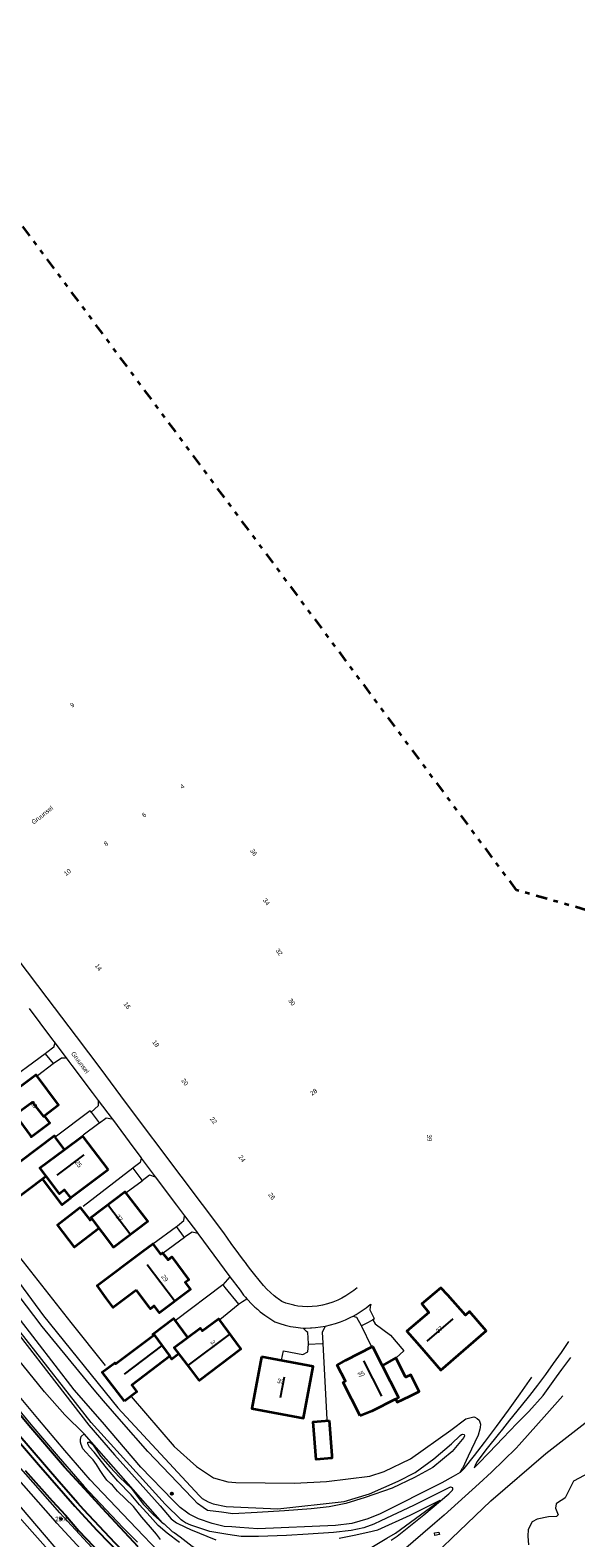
# Model space of a CAD drawing. Header units: metres. Extents: x 169249 to 194689, y 406250 to 412203.
# Tile 36 of 256: x 170138 to 170259, y 406709 to 407041. Entities that reach past the tile are written whole.
import ezdxf
from ezdxf.enums import TextEntityAlignment as Align

# ---------------------------------------------------------------- set-up
doc = ezdxf.new("R2010")
doc.units = ezdxf.units.M
doc.linetypes.add('BGT_NLCS_N264$0$AL-TEKENBLADGRENS', pattern=[11.5, 2.5, -1.5, 1, -1.5, 1, -1.5, 2.5])
doc.layers.get('0').update_dxf_attribs({"linetype": 'CONTINUOUS'})
for name, color, linetype, lineweight in [('BGT_NLCS_N264$0$B-WE-GW-TALUD_KRUIN-G', 252, 'CONTINUOUS', 18), ('BGT_NLCS_N264$0$B-WE-GW-TALUD_TEEN-G', 252, 'CONTINUOUS', 18), ('BGT_NLCS_N264$0$B-WE-OG-TOPOGRAFIE_BEBOUWING-G', 252, 'CONTINUOUS', 35), ('BGT_NLCS_N264$0$B-WE-OG-TOPOGRAFIE_CULTUURSCHEIDING-G', 252, 'CONTINUOUS', 18), ('BGT_NLCS_N264$0$B-WE-OG-TOPOGRAFIE_TERREIN_GROEN-GV', 252, 'CONTINUOUS', 18), ('BGT_NLCS_N264$0$B-WE-OG-TOPOGRAFIE_WEG_BERM-GV', 252, 'CONTINUOUS', 18), ('BGT_NLCS_N264$0$B-WE-OG-TOPOGRAFIE_WEG_VERHARD-G', 252, 'CONTINUOUS', 18), ('BGT_NLCS_N264$0$X-XX-AL-TEKENBLADGRENS-G', 252, 'BGT_NLCS_N264$0$AL-TEKENBLADGRENS', 35), ('X-XX-AL-REFERENTIE-G', 7, 'CONTINUOUS', 18)]:
    doc.layers.add(name, color=color, linetype=linetype, lineweight=lineweight)
for name, color, linetype in [('BGT_NLCS_N264$0$B-WE-IE-MEUBILAIR_WEGMEUBILAIR-S', 252, 'CONTINUOUS'), ('BGT_NLCS_N264$0$B-WE-KG-KADASTRAAL_NOK-G', 252, 'CONTINUOUS'), ('BGT_NLCS_N264$0$B-WE-VW-MARKERING-G', 252, 'CONTINUOUS'), ('BGT_NLCS_N264$0$Label_Nummeraanduidingreeks', 252, 'CONTINUOUS'), ('BGT_NLCS_N264$0$Label_Openbareruimte', 252, 'CONTINUOUS'), ('BGT_NLCS_N264$0$Label_Puntobject', 252, 'CONTINUOUS')]:
    doc.layers.add(name, color=color, linetype=linetype)
doc.styles.add('BGT_NLCS_N264$0$STANDARD', font='txt')

# ---------------------------------------------------------------- blocks, each defined once
blk = doc.blocks.new('BGT_NLCS_N264$0$SIE-WEG_AFVALBAK_TYPE_01')
for radius in [0.25, 0.156]:
    blk.add_circle((0, 0), radius)
blk = doc.blocks.new('BGT_NLCS_N264$0$SIE-WEG_PAAL_ALGEMEEN_TYPE_02-SO')
at = {"ltscale": 0.5}
h = blk.add_hatch(color=256, dxfattribs=at)
h.paths.add_polyline_path([(0, 0), (0.1875, 0, 0.41421356), (0, 0.1875)])
h.paths.add_polyline_path([(0, -0.1875), (0, 0), (-0.1875, 0, 0.41421356)])
for p, q in [((-0.1875, 0), (0.1875, 0)), ((0, -0.1875), (0, 0.1875))]:
    blk.add_line(p, q, dxfattribs=at)
blk.add_circle((0, 0), 0.1875, dxfattribs=at)
blk = doc.blocks.new('BGT_NLCS_N264')
at = {"layer": 'BGT_NLCS_N264$0$B-WE-GW-TALUD_KRUIN-G'}
for points in [[(170064.95, 406851.82, 13.17), (170058.74, 406859.86, 13.14), (170053.78, 406867.3, 13.14), (170045.7, 406878.44, 13.1), (170045.42, 406878.85, 13.1), (170045.04, 406879.05, 13.1), (170044.77, 406879.02, 13.09), (170044.41, 406878.83, 13.08), (170044.33, 406878.65, 13.07), (170044.42, 406878.4, 13.08), (170045.93, 406876.38, 13.1), (170058.96, 406858.7, 13.17), (170074.35, 406837.68, 13.6), (170089.31, 406816.19, 13.66), (170128.61, 406762.33, 13.52), (170151.09, 406733.35, 13.57), (170156.76, 406726.84, 13.63), (170166.87, 406715.58, 13.66), (170169.3, 406712.73, 13.69), (170170.45, 406711.83, 13.71), (170172.41, 406710.83, 13.69), (170173.52, 406710.35, 13.66), (170179.15, 406708.07, 13.29)], [(170206.38, 406708.44, 12.82), (170209.71, 406709.06, 12.82), (170212.73, 406709.72, 12.8), (170214.9, 406710.28, 12.75), (170222.04, 406713.54, 12.52), (170228.06, 406716.51, 12.33), (170228.68, 406716.82, 12.31)], [(170152.25, 406741.17, 15.89), (170140.8, 406755.16, 15.87), (170132.03, 406766.7, 15.84)], [(170124.1, 406780.5, 16.01), (170141.12, 406757.46, 15.85), (170157.51, 406737.21, 15.94), (170175.47, 406717.82, 15.99), (170176.13, 406717.2, 16.03), (170177.45, 406716.44, 16.07), (170178.52, 406716, 16.02), (170181.42, 406715.42, 15.97), (170192.8, 406714.89, 15.88), (170207.46, 406716.54, 15.73), (170213.07, 406718.25, 15.33), (170219.4, 406720.98, 15.2), (170223.17, 406722.91, 15.08), (170227.27, 406725.95, 14.65), (170231.13, 406729.24, 14.63), (170233.07, 406731.07, 14.61), (170233.34, 406731.3, 14.6), (170233.57, 406731.41, 14.6), (170233.93, 406731.33, 14.61), (170234.06, 406731.03, 14.62), (170233.9, 406730.63, 14.62), (170231.29, 406727.55, 14.62), (170227.08, 406724.01, 14.68), (170222.99, 406721.84, 14.81), (170218.03, 406719.49, 15.12), (170212.13, 406717.41, 15.27), (170207.85, 406716.11, 15.48), (170204.18, 406715.33, 15.81), (170200.21, 406714.92, 16.06), (170194.3, 406714.49, 16.05), (170188.24, 406714.12, 15.42), (170182.91, 406713.8, 15.74), (170180.41, 406714.14, 15.85), (170177.31, 406714.56, 15.98), (170176.32, 406715.21, 16.03), (170175.06, 406716.11, 16.03), (170174.96, 406716.22, 16.03), (170174.3, 406716.94, 16.02), (170173.9, 406717.36, 16.03), (170164.09, 406727.55, 16.1), (170158.3, 406734.21, 16), (170154.34, 406738.76, 15.93), (170152.25, 406741.17, 15.89)]]:
    blk.add_polyline3d(points, dxfattribs=at)
at = {"layer": 'BGT_NLCS_N264$0$B-WE-GW-TALUD_TEEN-G'}
for points in [[(170106.01, 406810.05, 12.26), (170116.28, 406797.03, 12.45), (170121.21, 406789.5, 12.8), (170135.02, 406771.46, 12.54), (170147.16, 406756.04, 12.43), (170154.74, 406746.5, 12.66)], [(170160.43, 406739.68, 12.46), (170169.95, 406728.68, 12.49), (170174.87, 406724.23, 12.49), (170178.6, 406721.73, 12.52), (170181.8, 406720.88, 12.58), (170183.54, 406720.71, 12.63), (170196.48, 406720.56, 12.52), (170203.57, 406720.95, 12.47), (170213.16, 406722.12, 12.37), (170216.31, 406723.16, 12.4), (170222.14, 406725.91, 12.37), (170231.04, 406732.23, 12.44), (170234.3, 406734.79, 12.57), (170236.06, 406735.18, 12.7), (170236.34, 406735.1, 12.7), (170236.85, 406734.86, 12.71), (170237.29, 406734.46, 12.71), (170237.57, 406733.61, 12.71), (170237.48, 406732.83, 12.71), (170237.44, 406732.52, 12.71), (170237.02, 406731.15, 12.66), (170234.87, 406726.52, 12.53), (170233.59, 406723.78, 12.46)], [(170171.14, 406707.48, 11.91), (170168.39, 406709.53, 11.89), (170166.44, 406711.22, 11.88), (170164.66, 406713.25, 11.82), (170162.31, 406715.81, 11.66), (170160.46, 406717.98, 11.66), (170157.48, 406721, 11.66), (170155.02, 406723.98, 11.66), (170152.3, 406727.4, 11.66), (170151.22, 406728.55, 11.66), (170150.89, 406729.26, 11.66), (170150.89, 406729.64, 11.66), (170151.35, 406729.62, 11.66), (170151.9, 406729.2, 11.66), (170153.69, 406726.56, 11.77), (170155.83, 406724.09, 11.97), (170157.85, 406721.91, 11.99), (170160.43, 406719.44, 11.93), (170163.15, 406715.85, 11.93), (170165.33, 406713.65, 11.83), (170167.4, 406711.84, 11.85)], [(170167.4, 406711.84, 11.85), (170167.71, 406711.57, 11.86), (170169.48, 406709.94, 11.95), (170169.91, 406709.66, 11.95), (170171.29, 406708.73, 11.94), (170173.93, 406706.7, 11.88), (170178.94, 406703.53, 11.73), (170181.91, 406701.83, 11.56), (170185.7, 406700.51, 11.39), (170188.5, 406699.85, 11.3), (170193.9, 406700.09, 11.31), (170196.62, 406700.62, 11.47), (170200.18, 406701.58, 11.56), (170206.86, 406703.96, 11.7), (170212.82, 406705.98, 11.51), (170216.91, 406708.43, 11.62), (170218.77, 406709.54, 11.67), (170226.51, 406715.23, 12.17), (170228.68, 406716.82, 12.31)]]:
    blk.add_polyline3d(points, dxfattribs=at)
at = {"layer": 'BGT_NLCS_N264$0$B-WE-KG-KADASTRAAL_NOK-G'}
for p, q in [((170144.12, 406788.55, 20.72), (170150.09, 406793.03, 20.67)), ((170231.43, 406756.86, 21.33), (170225.74, 406751.9, 21.34)), ((170167.11, 406750.84, 17.52), (170158.93, 406744.63, 17.52)), ((170173.1, 406746.58, 20.7), (170182.12, 406753.39, 20.71)), ((170211.73, 406747.59, 20.41), (170215.71, 406739.74, 20.42)), ((170193.42, 406739.47, 21.93), (170194.31, 406744, 21.93))]:
    blk.add_line(p, q, dxfattribs=at)
for points in [[(170155.38, 406781.98, 21.17), (170155.48, 406781.84, 21.17), (170160.16, 406775.69, 21.17), (170160.23, 406775.6, 21.17)], [(170163.95, 406768.85, 21.11), (170169.99, 406760.85, 21.11), (170170.08, 406760.72, 21.11)]]:
    blk.add_polyline3d(points, dxfattribs=at)
at = {"layer": 'BGT_NLCS_N264$0$B-WE-OG-TOPOGRAFIE_BEBOUWING-G'}
for p, q in [((170145.67, 406794.31, 14.96), (170143.68, 406796.93, 14.96)), ((170151.74, 406778.89, 15.11), (170151.75, 406778.9, 15.11))]:
    blk.add_line(p, q, dxfattribs=at)
for points in [[(170131.14, 406804.5, 19.24), (170133.77, 406801.1, 19.24), (170138.57, 406804.68, 19.24), (170141.09, 406801.5, 19.24), (170141.21, 406801.6, 19.24), (170144.39, 406804.09, 19.24), (170139.44, 406810.71, 19.24), (170131.17, 406804.53, 19.24), (170131.14, 406804.5, 19.24)], [(170134.81, 406801.83, 16.43), (170138.32, 406797.11, 16.43), (170138.39, 406797.02, 16.43), (170142.49, 406800.06, 16.43), (170141.34, 406801.61, 16.43)], [(170143.68, 406796.93, 14.96), (170143.49, 406797.18, 14.96), (170128.14, 406785.64, 14.96), (170127.56, 406785.2, 14.96), (170131.13, 406780.42, 14.96), (170131.15, 406780.39, 14.96), (170132.87, 406781.69, 14.96), (170141.56, 406788.23, 14.96)], [(170155.36, 406789.71, 17.28), (170147.14, 406783.51, 17.28), (170145.74, 406785.28, 17.28), (170144.6, 406784.43, 17.28), (170141.68, 406788.31, 17.28), (170140.31, 406790.12, 17.28), (170145.63, 406794.12, 17.28), (170149.67, 406797.16, 17.28), (170155.36, 406789.71, 17.28)], [(170147.13, 406783.46, 15.16), (170145.19, 406782, 15.16), (170140.91, 406787.7, 15.16)], [(170151.74, 406778.89, 16.66), (170156.36, 406772.88, 16.66), (170156.52, 406772.67, 16.66), (170164.11, 406778.35, 16.66), (170159.15, 406784.86, 16.66), (170151.55, 406779.14, 16.66), (170151.68, 406778.97, 16.66), (170151.74, 406778.89, 16.66)], [(170153.29, 406776.74, 15.11), (170147.92, 406772.64, 15.11), (170144.15, 406777.61, 15.11), (170149.13, 406781.39, 15.11), (170149.19, 406781.43, 15.11), (170151.29, 406778.67, 15.11), (170151.35, 406778.6, 15.11), (170151.74, 406778.89, 15.11)], [(170161.6, 406763.14, 16.92), (170161.17, 406762.83, 15.16), (170156.48, 406759.31, 15.16), (170154.93, 406761.43, 15.15), (170152.92, 406764.18, 15.15), (170163.05, 406771.78, 15.21), (170165.2, 406773.4, 15.22), (170166.45, 406771.7, 15.16), (170166.91, 406771.07, 17.02), (170167.39, 406771.43, 16.92), (170168.58, 406769.86, 16.92), (170169.45, 406770.51, 16.92), (170173.17, 406765.47, 16.92), (170172.34, 406764.84, 16.92), (170173.54, 406763.28, 16.92), (170166.67, 406758.14, 16.92), (170165.52, 406759.73, 16.92), (170164.71, 406759.06, 16.92), (170164.49, 406759.35, 16.92), (170164.23, 406759.7, 16.92), (170161.6, 406763.14, 16.92)], [(170230.37, 406762.03, 17.25), (170228.83, 406763.65, 17.25), (170224.63, 406760.11, 17.25), (170226.17, 406758.23, 17.25), (170221.32, 406754.11, 17.25), (170223.58, 406751.53, 17.25), (170225.07, 406749.83, 17.25), (170228.84, 406745.52, 17.25), (170238.82, 406754.17, 17.25), (170235.14, 406758.45, 17.25), (170234.24, 406757.63, 17.25), (170230.37, 406762.03, 17.25)], [(170165.39, 406753.23, 15.32), (170165.25, 406753.45, 15.32), (170169.78, 406756.87, 15.33), (170172.9, 406752.72, 15.33)], [(170173.63, 406745.69, 15.68), (170169.94, 406750.49, 15.68), (170175.68, 406754.79, 15.68), (170176.11, 406754.15, 15.68), (170179.72, 406756.84, 15.68), (170184.69, 406750.14, 15.68), (170175.53, 406743.21, 15.68), (170175.41, 406743.38, 15.68), (170173.63, 406745.69, 15.68)], [(170159, 406738.66, 15.21), (170154.08, 406745.04, 15.14), (170156.82, 406747.12, 15.12), (170156.98, 406746.9, 14.78), (170165.53, 406753.29, 14.78), (170169.01, 406748.59, 14.78), (170160.58, 406742.16, 14.78), (170161.73, 406740.74, 15.22), (170159, 406738.66, 15.21)], [(170170.99, 406749.1, 15.33), (170169.45, 406747.95, 15.33), (170168.99, 406748.56, 15.33)], [(170189.21, 406748.45, 17.46), (170187.08, 406737.08, 17.46), (170198.46, 406734.92, 17.46), (170200.65, 406746.3, 17.46), (170189.21, 406748.45, 17.46)], [(170210.99, 406735.4, 17.27), (170207.28, 406742.8, 17.27), (170207.75, 406743.07, 17.27), (170205.95, 406746.61, 17.27), (170207.86, 406747.73, 17.27), (170213.74, 406750.76, 17.27), (170215.78, 406746.71, 17.27), (170219.44, 406739.44, 17.27), (170218.78, 406739.1, 17.27), (170213.6, 406736.47, 17.27), (170210.99, 406735.4, 17.27)], [(170218.85, 406739.06, 15.07), (170219.2, 406738.41, 15.07), (170221.97, 406739.76, 15.07), (170224.05, 406740.78, 15.07), (170222.9, 406743.04, 15.07), (170222.16, 406744.49, 15.07), (170221.07, 406743.95, 15.07), (170221.04, 406744.01, 15.07), (170218.86, 406748.21, 15.07), (170218.86, 406748.21, 15.07), (170215.96, 406746.56, 15.07)], [(170204.15, 406734.42, 15.15), (170204.72, 406726.67, 15.15), (170204.76, 406726.08, 15.15), (170204.75, 406726.08, 15.15), (170201.27, 406725.82, 15.15), (170200.65, 406734.14, 15.15), (170204.15, 406734.42, 15.15)]]:
    blk.add_polyline3d(points, dxfattribs=at)
at = {"layer": 'BGT_NLCS_N264$0$B-WE-OG-TOPOGRAFIE_CULTUURSCHEIDING-G'}
for points in [[(170226.74, 406703.12, 11.95), (170227.03, 406703.91, 11.93), (170227.48, 406704.85, 11.87), (170231.18, 406708.39, 11.88), (170239.86, 406716.7, 11.91), (170252, 406727.1, 12.05), (170264.6, 406736.92, 12.26)], [(170272.29, 406734.8, 12.47), (170270.97, 406735.15, 12.47), (170270.2, 406735.04, 12.47), (170269.71, 406734.67, 12.47), (170265.61, 406727.37, 12.28), (170264.79, 406725.54, 12.28), (170263.64, 406724.26, 12.27), (170262.82, 406723.52, 12.27), (170258.12, 406720.99, 12.25), (170256.91, 406718.63, 12.18), (170256.29, 406717.32, 12.12), (170255.72, 406716.94, 12.12), (170255.02, 406716.56, 12.12), (170254.27, 406716.04, 12.12), (170254.16, 406715.02, 12.07), (170254.71, 406713.61, 12.06), (170254.37, 406713.25, 12.05), (170252.56, 406713.17, 12.05), (170250.04, 406712.65, 12.08), (170248.99, 406712.05, 12.03), (170248.12, 406710.38, 12.05), (170248, 406708.91, 12.07), (170248.13, 406706.99, 12.08)]]:
    blk.add_polyline3d(points, dxfattribs=at)
at = {"layer": 'BGT_NLCS_N264$0$B-WE-OG-TOPOGRAFIE_TERREIN_GROEN-GV'}
blk.add_line((170167.4, 406711.84, 0.92), (170150.04, 406731.49, 12.24), dxfattribs=at)
at = {"layer": 'BGT_NLCS_N264$0$B-WE-OG-TOPOGRAFIE_WEG_BERM-GV'}
for points in [[(170150.04, 406731.49, 12.24), (170145.83, 406735.62, 12.23), (170141.33, 406740.75, 12.3), (170136.6, 406746.53, 12.31), (170135.65, 406747.69, 12.32), (170126.92, 406759.61, 12.32), (170120.83, 406767.77, 12.24), (170119.19, 406769.97, 12.22), (170111.86, 406780.17, 12.27), (170104.85, 406790.33, 12.28), (170098.62, 406798.63, 12.19), (170090.56, 406809.39, 12.23), (170082.36, 406821.29, 12.29), (170075.16, 406831.97, 12.34), (170067.19, 406843.46, 12.26), (170060.25, 406853.15, 12.13), (170058.97, 406854.96, 12.14)], [(170133.14, 406739.74, 12.64), (170138.29, 406733.53, 12.66), (170144.31, 406726.46, 12.7), (170150.04, 406719.85, 12.77), (170151.26, 406718.57, 12.64), (170158.61, 406710.8, 12.65), (170161.82, 406707.57, 12.73)], [(170167.93, 406703.93, 12.63), (170160.06, 406712.18, 12.65), (170152.72, 406719.94, 12.64), (170151.4, 406721.33, 12.63), (170145.83, 406727.76, 12.7), (170139.83, 406734.82, 12.66), (170134.69, 406741.01, 12.64)], [(170156.19, 406701.57, 12.91), (170145.52, 406713.13, 12.95), (170144.69, 406714.02, 12.95), (170135.03, 406725.01, 12.91), (170128.57, 406732.95, 12.88), (170121.4, 406742, 12.81), (170120.53, 406743.14, 12.81), (170111.95, 406754.29, 12.76), (170111, 406755.53, 12.76), (170108.88, 406758.31, 12.73), (170106.33, 406761.78, 12.74), (170103.91, 406764.81, 12.69), (170103.58, 406765.22, 12.68), (170096.35, 406774.2, 12.57), (170090.21, 406781.66, 12.57), (170088.89, 406783.27, 12.57), (170088.04, 406784.3, 12.57), (170082.06, 406791.09, 12.48), (170073.7, 406800.95, 12.47), (170070.65, 406804.87, 12.49), (170066.17, 406809.99, 12.45), (170059.74, 406817.82, 12.39), (170059.17, 406818.56, 12.39)], [(170154.74, 406700.2, 12.91), (170144.05, 406711.77, 12.95), (170143.2, 406712.68, 12.95), (170133.5, 406723.71, 12.91), (170127.01, 406731.69, 12.88), (170119.83, 406740.77, 12.81), (170118.94, 406741.92, 12.81), (170110.37, 406753.07, 12.76), (170109.41, 406754.31, 12.76), (170107.29, 406757.09, 12.73), (170102.34, 406763.58, 12.69), (170102.02, 406763.96, 12.68), (170094.8, 406772.93, 12.57), (170088.67, 406780.39, 12.57), (170087.35, 406781.99, 12.57), (170086.52, 406783, 12.57), (170080.55, 406789.78, 12.48), (170072.17, 406799.66, 12.47), (170064.63, 406808.71, 12.45), (170058.17, 406816.58, 12.39), (170058.16, 406816.6, 12.39)], [(170057.81, 406811.48, 11.66), (170058.39, 406811.15, 11.62), (170059.55, 406809.65, 11.62), (170062.77, 406805.5, 11.61), (170069.58, 406797.75, 11.7), (170077.62, 406788.33, 11.71), (170084.39, 406779.76, 11.76), (170088.78, 406774.52, 11.8), (170113.85, 406740.56, 11.76), (170125.04, 406725.93, 11.73), (170134.51, 406714.36, 11.72), (170149.12, 406697.96, 11.73), (170155.06, 406691.67, 11.67), (170161.98, 406684.83, 11.84), (170163.01, 406683.8, 11.87)], [(170166.6, 406682.95, 13), (170166.51, 406683.68, 12.99), (170165.98, 406684.39, 12.97), (170165.03, 406685.51, 12.94), (170158.82, 406691.21, 12.81), (170144.69, 406705.17, 12.69), (170128.16, 406724.57, 12.69), (170119.41, 406735.34, 12.56), (170105.04, 406755.23, 12.59), (170099.13, 406763.41, 12.6), (170088.81, 406776.76, 12.31), (170078.27, 406789.62, 12.15), (170069.24, 406800.44, 12.18), (170060.14, 406811.83, 12.19)], [(170166.95, 406708.16, 12.42), (170166.07, 406709.32, 12.42), (170164.75, 406710.83, 12.42), (170162.82, 406713.07, 12.42), (170160.93, 406715.41, 12.39), (170159.18, 406717.09, 12.37), (170157.42, 406718.83, 12.37), (170156.33, 406720.12, 12.37), (170155.95, 406720.42, 12.37), (170155.11, 406721.25, 12.37), (170154.34, 406722.26, 12.37), (170153.63, 406723.39, 12.37), (170152.81, 406724.7, 12.37), (170152.07, 406725.71, 12.37), (170151.35, 406726.45, 12.37), (170150.48, 406727.36, 12.37), (170149.78, 406728.17, 12.37), (170149.4, 406729.11, 12.37), (170149.27, 406729.65, 12.37), (170149.26, 406730.33, 12.37), (170149.31, 406730.53, 12.37), (170149.41, 406730.87, 12.37), (170150.04, 406731.49, 12.24)]]:
    blk.add_polyline3d(points, dxfattribs=at)
at = {"layer": 'BGT_NLCS_N264$0$B-WE-OG-TOPOGRAFIE_WEG_VERHARD-G'}
for p, q in [((170141.49, 406815.3, 12), (170132.27, 406808.51, 12)), ((170141.49, 406815.3, 12), (170143.24, 406813.15, 12.02)), ((170139.75, 406810.56, 12.04), (170143.24, 406813.15, 12.02)), ((170153.17, 406805.06, 11.85), (170153.17, 406805.01, 11.85)), ((170151.59, 406802.47, 12), (170153.39, 406800.08, 12)), ((170143.68, 406796.93, 12), (170143.64, 406796.9, 12)), ((170162.69, 406792.35, 11.87), (170162.68, 406792.3, 11.87)), ((170160.83, 406790.07, 11.99), (170149.87, 406781.59, 12.12)), ((170165.2, 406773.4, 12.38), (170170.45, 406777.2, 12.04)), ((170172.23, 406774.8, 12.06), (170167.52, 406771.31, 12.33)), ((170172.23, 406774.8, 12.06), (170170.45, 406777.2, 12.04)), ((170175.19, 406775.64, 11.84), (170182.25, 406766.13, 11.86)), ((170180.69, 406764.36, 12.06), (170170.17, 406756.36, 12.09)), ((170182.26, 406766.14, 11.97), (170182.25, 406766.13, 11.97)), ((170185.96, 406761.28, 11.97), (170185.99, 406761.3, 11.97)), ((170199.58, 406751.22, 12.2), (170202.64, 406751.41, 12.2)), ((170233.11, 406722.92, 12.34), (170233.59, 406723.78, 12.46))]:
    blk.add_line(p, q, dxfattribs=at)
for points in [[(170217.85, 406707.99, 11.32), (170219.17, 406708.9, 11.57), (170225.09, 406713.58, 12.02), (170230.6, 406718.21, 12.39), (170231.38, 406719.03, 12.41), (170231.46, 406719.26, 12.41), (170231.48, 406719.43, 12.4), (170231.45, 406719.54, 12.39), (170231.25, 406719.64, 12.38), (170230.99, 406719.68, 12.39), (170230.98, 406719.68, 12.39), (170230.72, 406719.63, 12.39), (170222.77, 406715.63, 12.5), (170215.6, 406712.23, 12.7), (170214.03, 406711.51, 12.75), (170211.81, 406710.73, 12.75), (170209.05, 406710.15, 12.76), (170205.15, 406709.66, 12.86), (170199.49, 406709.3, 12.93), (170194.76, 406709.02, 12.98), (170188.54, 406708.82, 13.12), (170184.72, 406708.8, 13.2), (170181.79, 406709.21, 13.27), (170177.81, 406709.92, 13.39), (170174.26, 406711.07, 13.58), (170173.61, 406711.28, 13.61), (170172.41, 406711.8, 13.65), (170171.78, 406712.25, 13.65), (170171.46, 406712.47, 13.65), (170167.95, 406715.95, 13.67), (170151.65, 406733.96, 13.64), (170135.96, 406753.97, 13.6)], [(170210.36, 406763.7, 12), (170209.57, 406763.06, 12), (170208.73, 406762.47, 12), (170208.08, 406762.05, 11.99), (170207.87, 406761.92, 11.99), (170206.98, 406761.43, 11.99), (170206.06, 406760.98, 11.99), (170204.95, 406760.53, 11.99), (170203.82, 406760.15, 11.99), (170202.66, 406759.85, 11.99), (170201.49, 406759.63, 11.99), (170200.43, 406759.52, 11.97), (170199.36, 406759.49, 11.96), (170198.3, 406759.54, 11.95), (170197.24, 406759.66, 11.93), (170196.56, 406759.78, 11.92), (170196.35, 406759.82, 11.92), (170195.46, 406760.04, 11.91), (170194.59, 406760.31, 11.91), (170193.74, 406760.63, 11.9), (170192.88, 406761.23, 11.9), (170192.7, 406761.37, 11.9), (170192.05, 406761.89, 11.9), (170191.21, 406762.62, 11.9), (170190.41, 406763.39, 11.9), (170189.65, 406764.21, 11.9), (170187.77, 406766.54, 11.92), (170186.9, 406767.65, 11.93), (170185.92, 406768.9, 11.94), (170185.9, 406768.94, 11.94), (170185.01, 406770.11, 11.92), (170184.2, 406771.17, 11.91), (170182.52, 406773.46, 11.88), (170180.87, 406775.78, 11.85), (170171.47, 406788.31, 11.84), (170159.19, 406804.67, 11.72), (170153.81, 406811.91, 11.72), (170148.41, 406819.12, 11.72), (170141.93, 406827.7, 11.76), (170135.49, 406836.16, 11.8)], [(170233.11, 406722.92, 12.34), (170231.53, 406722.06, 12.4), (170229.02, 406720.64, 12.44), (170215.43, 406713.79, 12.79), (170212.7, 406712.72, 12.8), (170209.14, 406711.7, 12.87), (170205.52, 406711.2, 12.9), (170188.42, 406710.47, 13.23), (170184.46, 406710.77, 13.4), (170182.65, 406710.91, 13.47), (170181, 406711.04, 13.54), (170178.3, 406711.64, 13.58), (170175.31, 406712.71, 13.74), (170173.24, 406713.72, 13.79), (170172.35, 406714.39, 13.82), (170171.56, 406714.99, 13.85), (170171.29, 406715.19, 13.86), (170169.73, 406716.73, 13.82), (170162.6, 406724.13, 13.83), (170154.13, 406734, 13.78), (170147.87, 406741.16, 13.7), (170135.27, 406757.49, 13.73)], [(170137.96, 406825.28, 11.79), (170142.64, 406818.99, 11.79), (170143.87, 406817.35, 11.79), (170146.68, 406813.6, 11.79), (170147.34, 406812.72, 11.79), (170151.82, 406806.79, 11.79), (170153.15, 406805.03, 11.8), (170153.17, 406805.01, 11.8)], [(170143.57, 406817.7, 11.84), (170143.41, 406816.99, 11.89), (170143.36, 406816.78, 11.9), (170141.84, 406815.57, 11.98), (170141.49, 406815.3, 12)], [(170143.24, 406813.15, 12.02), (170143.43, 406813.29, 12.01), (170145.09, 406814.45, 11.91), (170145.98, 406814.43, 11.85)], [(170153.17, 406805.01, 11.85), (170153.19, 406803.86, 11.88), (170151.59, 406802.47, 12)], [(170153.17, 406805.01, 11.8), (170156.27, 406800.94, 11.8), (170156.32, 406800.88, 11.8), (170161.03, 406794.51, 11.81), (170162.64, 406792.35, 11.81), (170162.68, 406792.3, 11.81)], [(170151.59, 406802.47, 12), (170151.46, 406802.63, 12), (170151.36, 406802.76, 12), (170151.36, 406802.76, 12), (170143.68, 406796.93, 12)], [(170153.39, 406800.08, 12), (170153.43, 406800.12, 12), (170154.85, 406801.12, 11.92), (170154.92, 406801.18, 11.92), (170156.2, 406801, 11.86)], [(170149.82, 406797.44, 12.09), (170153.3, 406800.02, 12), (170153.39, 406800.08, 12)], [(170162.68, 406792.3, 11.87), (170162.45, 406791.35, 11.92), (170162.4, 406791.32, 11.92), (170162.37, 406791.29, 11.92), (170160.89, 406790.12, 11.99), (170160.83, 406790.07, 11.99)], [(170162.68, 406792.3, 11.81), (170165.56, 406788.44, 11.82), (170165.77, 406788.16, 11.82)], [(170160.83, 406790.07, 11.99), (170162.57, 406787.73, 12.02), (170162.83, 406787.38, 12.02), (170162.86, 406787.33, 12.02)], [(170162.86, 406787.33, 12.02), (170164.52, 406788.62, 11.97), (170165.77, 406788.16, 11.82)], [(170165.77, 406788.16, 11.82), (170170.47, 406781.89, 11.83), (170172.21, 406779.58, 11.83), (170175.08, 406775.78, 11.84), (170175.19, 406775.64, 11.84)], [(170159.32, 406784.7, 12.17), (170162.85, 406787.32, 12.02), (170162.86, 406787.33, 12.02)], [(170170.45, 406777.2, 12.04), (170170.67, 406777.38, 12.03), (170172.1, 406778.54, 11.97), (170172.2, 406779.51, 11.95)], [(170175.19, 406775.64, 11.84), (170174.89, 406775.72, 11.85), (170173.9, 406775.99, 11.88), (170172.47, 406774.97, 12.03), (170172.23, 406774.8, 12.06)], [(170182.25, 406766.13, 11.97), (170180.7, 406764.37, 12.06), (170180.69, 406764.36, 12.06)], [(170180.69, 406764.36, 12.06), (170181.15, 406763.78, 12.08), (170184.11, 406760.08, 12.19)], [(170182.25, 406766.13, 11.86), (170182.26, 406766.13, 11.86), (170184.49, 406763.13, 11.87), (170185.28, 406762.09, 11.87), (170185.7, 406761.59, 11.87), (170185.96, 406761.28, 11.87)], [(170184.11, 406760.08, 12.19), (170185.01, 406760.66, 12.09), (170185.95, 406761.28, 11.97), (170185.96, 406761.28, 11.97)], [(170185.96, 406761.28, 11.87), (170186.12, 406761.09, 11.88), (170187.01, 406760.14, 11.88), (170187.78, 406759.41, 11.88), (170187.96, 406759.24, 11.88), (170188.08, 406759.13, 11.88), (170188.32, 406758.93, 11.88), (170188.94, 406758.4, 11.88), (170189.97, 406757.61, 11.89), (170191.05, 406756.87, 11.89), (170192.15, 406756.2, 11.9), (170193.28, 406755.78, 11.91), (170194.43, 406755.43, 11.91), (170195.6, 406755.16, 11.92), (170196.78, 406754.97, 11.93), (170197.86, 406754.85, 11.93), (170198.79, 406754.81, 11.94), (170198.95, 406754.81, 11.94), (170200.04, 406754.83, 11.94), (170200.27, 406754.84, 11.94), (170201.13, 406754.91, 11.95), (170202.21, 406755.05, 11.95), (170203.34, 406755.25, 11.95), (170204.46, 406755.5, 11.96), (170205.57, 406755.82, 11.96), (170206.66, 406756.19, 11.97), (170207.06, 406756.34, 11.97), (170207.73, 406756.61, 11.97), (170208.93, 406757.17, 11.98), (170209.45, 406757.45, 11.98), (170210.1, 406757.79, 11.99), (170211.22, 406758.49, 12), (170212.3, 406759.25, 12.01), (170213.22, 406759.97, 12.02), (170213.33, 406760.07, 12.02), (170213.3, 406759.85, 12.03), (170213.22, 406759.41, 12.06), (170213.11, 406758.8, 12.09), (170214.12, 406756.89, 12.18), (170214.16, 406756.81, 12.18), (170213.83, 406756.59, 12.18)], [(170179.99, 406756.66, 12.35), (170184.04, 406760.02, 12.19), (170184.11, 406760.08, 12.19)], [(170199.58, 406751.22, 12.2), (170199.58, 406751.27, 12.2), (170199.51, 406752.73, 12.11), (170199.46, 406753.78, 12.05), (170199.42, 406753.82, 12.05), (170199.19, 406754.03, 12.04), (170198.83, 406754.35, 12.02), (170198.4, 406754.75, 12)], [(170203.32, 406755.2, 12.03), (170203.3, 406755.16, 12.03), (170202.62, 406753.86, 12.08), (170202.74, 406751.44, 12.09), (170202.74, 406751.41, 12.09), (170203.62, 406734.63, 12.38)], [(170211.29, 406755.26, 12.2), (170210.29, 406757.11, 12.05), (170209.49, 406757.38, 12.03)], [(170213.83, 406756.59, 12.18), (170212.76, 406756.03, 12.19), (170211.29, 406755.26, 12.2)], [(170213.52, 406750.76, 12.39), (170211.34, 406755.17, 12.2), (170211.29, 406755.26, 12.2)], [(170213.83, 406756.59, 12.18), (170214.28, 406755.76, 12.23), (170217.7, 406753.22, 12.24), (170220.61, 406749.74, 12.3), (170218.97, 406748.24, 12.31)], [(170193.64, 406747.68, 12.21), (170194.06, 406749.8, 12.2), (170198.32, 406748.99, 12.21), (170199.45, 406749.58, 12.21), (170199.58, 406751.22, 12.2)], [(170256.99, 406751.82, 12.29), (170255.34, 406749.37, 12.3), (170253.64, 406746.94, 12.32), (170251.9, 406744.54, 12.33), (170250.16, 406742.22, 12.34), (170248.38, 406739.92, 12.35), (170246.55, 406737.66, 12.36), (170243.98, 406734.5, 12.36), (170242.4, 406732.52, 12.36), (170241.44, 406731.32, 12.36), (170239.07, 406728.3, 12.34), (170236.72, 406725.26, 12.32), (170236.4, 406724.5, 12.32), (170236.17, 406723.94, 12.32), (170237.04, 406724.83, 12.38), (170239.45, 406727.36, 12.44), (170242.47, 406730.47, 12.43), (170245.62, 406733.71, 12.42), (170248.2, 406736.38, 12.42), (170251.37, 406739.93, 12.46), (170254.36, 406744.04, 12.45), (170255.54, 406745.65, 12.44), (170257.48, 406748.31, 12.43)], [(170233.11, 406722.92, 12.34), (170233.55, 406723.36, 12.34), (170233.96, 406723.82, 12.34), (170236.22, 406726.67, 12.35), (170238.45, 406729.54, 12.36), (170241.13, 406733.09, 12.36), (170243.76, 406736.67, 12.36), (170246.34, 406740.3, 12.36), (170248.87, 406743.96, 12.36)], [(170255.76, 406739.84, 12.51), (170252.23, 406735.89, 12.49), (170246.12, 406729.06, 12.45), (170245.45, 406728.31, 12.45), (170239.99, 406722.98, 12.44), (170237.24, 406720.49, 12.38), (170229.56, 406713.52, 12.21), (170227.49, 406711.75, 12.02), (170220.06, 406705.37, 11.32)], [(170228.5, 406709.21, 12.01), (170227.45, 406709.01, 11.97), (170227.39, 406709.58, 12.01), (170228.39, 406709.76, 12), (170228.5, 406709.21, 12.01)]]:
    blk.add_polyline3d(points, dxfattribs=at)
at = {"layer": 'BGT_NLCS_N264$0$B-WE-VW-MARKERING-G', "linetype": 'Continuous'}
for points in [[(170162.01, 406706.55, 12.71), (170154.03, 406715.03, 12.68), (170151.03, 406718.34, 12.7), (170145.76, 406724.13, 12.73), (170137.83, 406733.33, 12.72), (170130.14, 406742.59, 12.71), (170122.84, 406752.12, 12.61), (170118.06, 406758.77, 12.59), (170115.71, 406762.05, 12.58), (170098.12, 406787.77, 12.58), (170072.35, 406825.56, 12.54), (170038.52, 406874.79, 12.35), (170034.68, 406880.19, 12.28), (170031.48, 406884.68, 12.22), (170024.45, 406894.25, 12.19), (170018.76, 406901.63, 12.18), (170013.37, 406908.4, 12.17), (170009.64, 406912.93, 12.17), (170005.58, 406917.68, 12.16), (169999.36, 406924.67, 12.16), (169989.4, 406935.41, 12.16), (169981.51, 406943.34, 12.25), (169978.73, 406946.06, 12.29)], [(170137.07, 406723.4, 12.95), (170143.03, 406716.68, 12.98), (170145.92, 406713.51, 12.97), (170148.92, 406710.06, 13.01), (170153.75, 406704.94, 12.96)]]:
    blk.add_polyline3d(points, dxfattribs=at)
at = {"layer": 'BGT_NLCS_N264$0$B-WE-VW-MARKERING-G'}
for points in [[(170110.66, 406761.91, 12.71), (170114.79, 406756.37, 12.74), (170117.69, 406752.48, 12.77), (170126.72, 406740.79, 12.79), (170135.61, 406729.85, 12.78), (170140.01, 406724.66, 12.8), (170148, 406715.48, 12.83), (170148.64, 406714.75, 12.83), (170152.87, 406710.17, 12.83), (170166.98, 406695.71, 12.78), (170177.01, 406685.88, 12.76), (170183.64, 406679.61, 12.75), (170193.51, 406670.44, 12.79)], [(170194.2, 406671.57, 12.8), (170187.99, 406677.02, 12.73), (170184.42, 406680.25, 12.71), (170179.67, 406684.7, 12.72), (170169.78, 406694.24, 12.73), (170165.52, 406698.49, 12.76), (170156.95, 406707.3, 12.79), (170149.95, 406714.73, 12.77), (170148.71, 406716.15, 12.78), (170144.47, 406720.97, 12.79), (170135.45, 406731.47, 12.75), (170126.63, 406742.27, 12.78), (170120.98, 406749.58, 12.74), (170115.53, 406756.91, 12.73), (170111.5, 406762.4, 12.69)]]:
    blk.add_polyline3d(points, dxfattribs=at)
at = {"layer": 'BGT_NLCS_N264$0$X-XX-AL-TEKENBLADGRENS-G'}
blk.add_polyline3d([(170959.82, 406741.19, 0), (170876.1, 406773.44, 0), (170785.62, 406726.15, 0), (170490.29, 406717.63, 0), (170416.62, 406732.44, 0), (170352.21, 406762.93, 0), (170304.17, 406834.62, 0), (170245.51, 406851.45, 0), (170036.8, 407131.91, 0), (169883.99, 407209.64, 0)], dxfattribs=at)
at = {"layer": 'BGT_NLCS_N264$0$B-WE-IE-MEUBILAIR_WEGMEUBILAIR-S', "color": 7}
for name, p in [('BGT_NLCS_N264$0$SIE-WEG_AFVALBAK_TYPE_01', (170169.43, 406718.26, 13.72)), ('BGT_NLCS_N264$0$SIE-WEG_PAAL_ALGEMEEN_TYPE_02-SO', (170145.01, 406712.65, 13.07))]:
    blk.add_blockref(name, p, dxfattribs=at)
at = {"layer": 'BGT_NLCS_N264$0$Label_Nummeraanduidingreeks', "color": 7, "lineweight": 18, "style": 'BGT_NLCS_N264$0$STANDARD'}
for s, rotation, p in [('9', 35.8, (170147.43, 406892.29)), ('4', 36.8, (170171.73, 406874.33)), ('6', 36.7, (170163.3, 406868.03)), ('8', 36.9, (170154.87, 406861.7)), ('36', -54.2, (170187.5, 406859.8)), ('10', 37.1, (170146.37, 406855.38)), ('34', -54.7, (170190.3, 406848.86)), ('32', -54.6, (170193.11, 406837.78)), ('14', -53.4, (170153.23, 406834.41)), ('30', -53.2, (170195.93, 406826.74)), ('16', -53.2, (170159.56, 406825.98)), ('18', -53.3, (170165.89, 406817.56)), ('20', -53.3, (170172.31, 406809.08)), ('28', 37, (170200.71, 406806.88)), ('23', -53.2, (170138.94, 406804.15)), ('22', -53.4, (170178.63, 406800.63)), ('39', -85.7, (170226.29, 406796.74)), ('25', -53.1, (170148.82, 406791.01)), ('24', -53.3, (170184.93, 406792.22)), ('26', -53.4, (170191.49, 406783.9)), ('27', -53, (170157.81, 406779.11)), ('29', -53, (170167.85, 406765.81)), ('37', 41.2, (170228.48, 406754.45)), ('31', -53.1, (170178.73, 406751.37)), ('35', 26.6, (170211.22, 406744.64)), ('33', -10.6, (170193.49, 406743.05))]:
    blk.add_text(s, height=1, rotation=rotation, dxfattribs=at).set_placement(p, align=Align.MIDDLE)
at = {"layer": 'BGT_NLCS_N264$0$Label_Openbareruimte', "color": 252, "lineweight": 18, "style": 'BGT_NLCS_N264$0$STANDARD'}
for rotation, p in [(38.302, (170140.8, 406868.03)), (-53.2103, (170149.21, 406813.42))]:
    blk.add_text('Gruunsel', height=1, rotation=rotation, dxfattribs=at).set_placement(p, align=Align.MIDDLE)
at = {"layer": 'BGT_NLCS_N264$0$Label_Puntobject', "lineweight": 18, "style": 'BGT_NLCS_N264$0$STANDARD'}
blk.add_text('25.4', height=1, dxfattribs=at).set_placement((170145.01, 406712.65, 13.07), align=Align.MIDDLE)

msp = doc.modelspace()

# ---------------------------------------------------------------- block references
at = {"layer": 'X-XX-AL-REFERENTIE-G'}
msp.add_blockref('BGT_NLCS_N264', (0, 0), dxfattribs=at)

doc.saveas('drawing.dxf')
